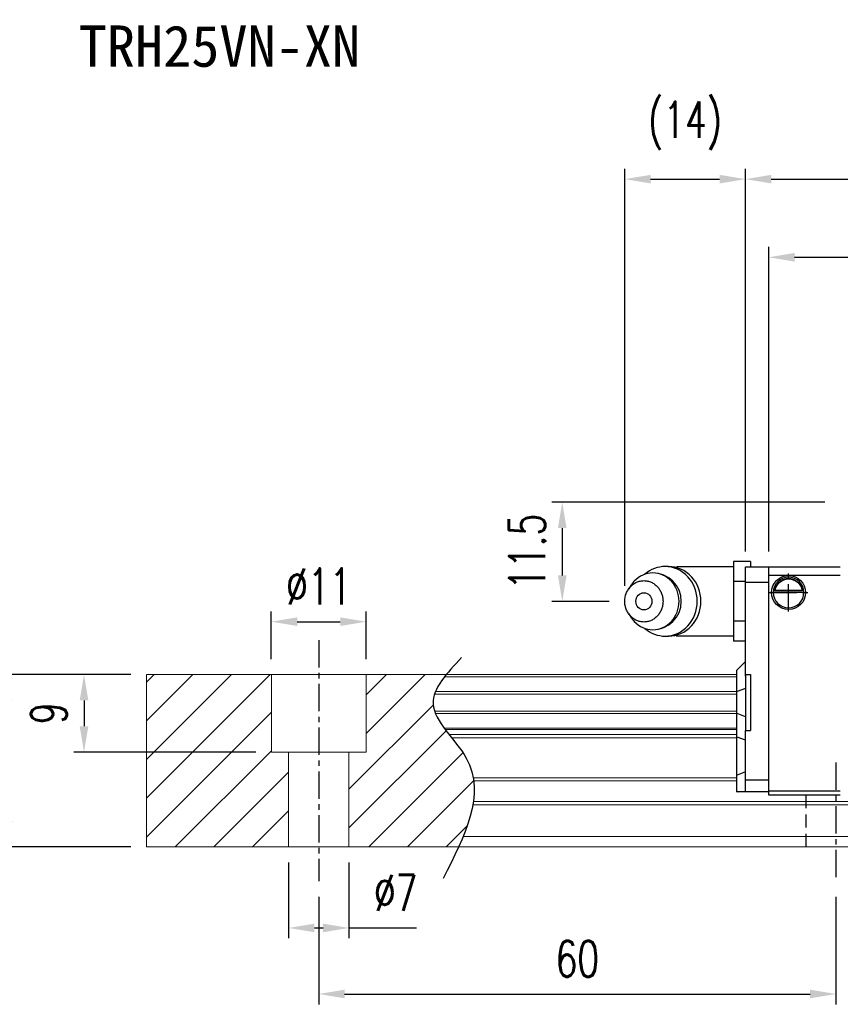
# Model space of a CAD drawing. Header units: millimetres. Extents: x 340 to 654, y 334 to 449.
# Tile 2 of 44: x 445 to 540, y 334 to 449. Entities that reach past the tile are written whole.
import ezdxf
from ezdxf.enums import TextEntityAlignment as Align

# ---------------------------------------------------------------- set-up
doc = ezdxf.new("R2010")
doc.units = ezdxf.units.MM
doc.header["$PDSIZE"] = -1
doc.linetypes.add('CENTER', pattern=[10.16, 6.35, -1.27, 1.27, -1.27])
doc.linetypes.add('DASHED', pattern=[0.75, 0.5, -0.25])
for name, color, linetype in [('2', 7, 'Continuous'), ('CHA', 7, 'Continuous'), ('CL', 1, 'CENTER'), ('DIM', 4, 'Continuous'), ('HID', 2, 'DASHED'), ('OUT', 3, 'Continuous')]:
    doc.layers.add(name, color=color, linetype=linetype)
doc.styles.add('DIM-7', font='SIMPLEX.shx', dxfattribs={"width": 0.7, "bigfont": 'chineset.shx'})
doc.styles.add('T', font='kaiu.ttf')
doc.dimstyles.new('CNS', dxfattribs={"dimtxt": 3.5, "dimasz": 2.5, "dimexe": 1, "dimexo": 1.5, "dimgap": 0.09, "dimtad": 0, "dimdsep": 46, "dimtxsty": 'DIM-7', "dimcen": 0.09, "dimclrd": 1, "dimclre": 1, "dimclrt": 4, "dimadec": 0, "dimazin": 0, "dimtfac": 1, "dimtix": 1, "dimtmove": 2, "dimatfit": 3, "dimfxl": 1, "dimtvp": 0.971429, "dimtolj": 1, "dimarcsym": 0})

# ---------------------------------------------------------------- blocks, each defined once
blk = doc.blocks.new('*D5')
at = {"layer": 'DEFPOINTS', "color": 0, "transparency": 16777216}
for p in [(443.81, 372.54), (459.84, 372.54), (459.84, 352.54)]:
    blk.add_point(p, dxfattribs=at)
at = {"layer": 'DIM', "color": 7, "lineweight": -2, "transparency": 16777216}
for p, q in [((458.04, 372.54), (442.61, 372.54)), ((443.81, 355.54), (443.81, 369.54)), ((458.04, 352.54), (442.61, 352.54))]:
    blk.add_line(p, q, dxfattribs=at)
at = {"layer": 'DIM', "color": 7, "transparency": 16777216}
for points in [[(443.31, 369.54), (444.31, 369.54), (443.81, 372.54)], [(443.31, 355.54), (444.31, 355.54), (443.81, 352.54)]]:
    blk.add_solid(points, dxfattribs=at)
at = {"layer": 'DIM', "color": 7, "transparency": 16777216, "insert": (439.73, 362.54), "char_height": 4.2, "attachment_point": 5, "rotation": 90, "style": 'DIM-7'}
blk.add_mtext('\\A1;20', dxfattribs=at)
blk = doc.blocks.new('*D6')
at = {"layer": 'DEFPOINTS', "color": 0, "transparency": 16777216}
for p in [(485.34, 378.68), (474.34, 372.54), (485.34, 372.54)]:
    blk.add_point(p, dxfattribs=at)
at = {"layer": 'DIM', "color": 7, "lineweight": -2, "transparency": 16777216}
for p, q in [((474.34, 374.34), (474.34, 379.88)), ((485.34, 374.34), (485.34, 379.88)), ((477.34, 378.68), (482.34, 378.68))]:
    blk.add_line(p, q, dxfattribs=at)
at = {"layer": 'DIM', "color": 7, "transparency": 16777216}
for points in [[(477.34, 379.18), (477.34, 378.18), (474.34, 378.68)], [(482.34, 379.18), (482.34, 378.18), (485.34, 378.68)]]:
    blk.add_solid(points, dxfattribs=at)
at = {"layer": 'DIM', "color": 7, "transparency": 16777216, "insert": (479.84, 382.76), "char_height": 4.2, "attachment_point": 5, "style": 'DIM-7'}
blk.add_mtext('\\A1;%%C11', dxfattribs=at)
blk = doc.blocks.new('*D7')
at = {"layer": 'DEFPOINTS', "color": 0, "transparency": 16777216}
for p in [(476.34, 352.54), (483.34, 352.54), (483.34, 343.13)]:
    blk.add_point(p, dxfattribs=at)
at = {"layer": 'DIM', "color": 7, "lineweight": -2, "transparency": 16777216}
for p, q in [((476.34, 350.74), (476.34, 341.93)), ((483.34, 350.74), (483.34, 341.93)), ((479.34, 343.13), (480.34, 343.13)), ((483.34, 343.13), (491.18, 343.13))]:
    blk.add_line(p, q, dxfattribs=at)
at = {"layer": 'DIM', "color": 7, "transparency": 16777216}
for points in [[(479.34, 343.63), (479.34, 342.63), (476.34, 343.13)], [(480.34, 343.63), (480.34, 342.63), (483.34, 343.13)]]:
    blk.add_solid(points, dxfattribs=at)
at = {"layer": 'DIM', "color": 7, "transparency": 16777216, "insert": (488.76, 347.21), "char_height": 4.2, "attachment_point": 5, "style": 'DIM-7'}
blk.add_mtext('\\A1;%%C7', dxfattribs=at)
blk = doc.blocks.new('*D9')
at = {"layer": 'DEFPOINTS', "color": 0, "transparency": 16777216}
for p in [(479.84, 348.54), (539.84, 348.54), (539.84, 335.46)]:
    blk.add_point(p, dxfattribs=at)
at = {"layer": 'DIM', "color": 7, "lineweight": -2, "transparency": 16777216}
for p, q in [((479.84, 346.74), (479.84, 334.26)), ((539.84, 346.74), (539.84, 334.26)), ((482.84, 335.46), (536.84, 335.46))]:
    blk.add_line(p, q, dxfattribs=at)
at = {"layer": 'DIM', "color": 7, "transparency": 16777216}
for points in [[(482.84, 335.96), (482.84, 334.96), (479.84, 335.46)], [(536.84, 335.96), (536.84, 334.96), (539.84, 335.46)]]:
    blk.add_solid(points, dxfattribs=at)
at = {"layer": 'DIM', "color": 7, "transparency": 16777216, "insert": (509.84, 339.54), "char_height": 4.2, "attachment_point": 5, "style": 'DIM-7'}
blk.add_mtext('\\A1;60', dxfattribs=at)
blk = doc.blocks.new('*D18')
at = {"layer": 'DEFPOINTS', "color": 0, "transparency": 16777216}
for p in [(607.64, 420.98), (532.04, 385.04), (607.64, 385.04)]:
    blk.add_point(p, dxfattribs=at)
at = {"layer": 'DIM', "color": 7, "lineweight": -2, "transparency": 16777216}
for p, q in [((532.04, 386.84), (532.04, 422.18)), ((607.64, 386.84), (607.64, 422.18)), ((535.04, 420.98), (604.64, 420.98))]:
    blk.add_line(p, q, dxfattribs=at)
at = {"layer": 'DIM', "color": 7, "transparency": 16777216}
for points in [[(535.04, 421.48), (535.04, 420.48), (532.04, 420.98)], [(604.64, 421.48), (604.64, 420.48), (607.64, 420.98)]]:
    blk.add_solid(points, dxfattribs=at)
at = {"layer": 'DIM', "color": 7, "transparency": 16777216, "insert": (569.84, 425.06), "char_height": 4.2, "attachment_point": 5, "style": 'DIM-7'}
blk.add_mtext('\\A1;75.6', dxfattribs=at)
blk = doc.blocks.new('*D29')
at = {"layer": 'DEFPOINTS', "color": 0, "transparency": 16777216}
for p in [(459.84, 372.54), (452.61, 363.54), (474.34, 363.54)]:
    blk.add_point(p, dxfattribs=at)
at = {"layer": 'DIM', "color": 7, "lineweight": -2, "transparency": 16777216}
for p, q in [((458.04, 372.54), (451.41, 372.54)), ((452.61, 369.54), (452.61, 366.54)), ((472.54, 363.54), (451.41, 363.54))]:
    blk.add_line(p, q, dxfattribs=at)
at = {"layer": 'DIM', "color": 7, "transparency": 16777216}
for points in [[(452.11, 369.54), (453.11, 369.54), (452.61, 372.54)], [(452.11, 366.54), (453.11, 366.54), (452.61, 363.54)]]:
    blk.add_solid(points, dxfattribs=at)
at = {"layer": 'DIM', "color": 7, "transparency": 16777216, "insert": (448.53, 368.04), "char_height": 4.2, "attachment_point": 5, "rotation": 90, "style": 'DIM-7'}
blk.add_mtext('\\A1;9', dxfattribs=at)
blk = doc.blocks.new('*D71')
at = {"layer": 'DEFPOINTS', "color": 0, "transparency": 16777216}
for p in [(610.34, 430.05), (529.34, 385.04), (610.34, 385.04)]:
    blk.add_point(p, dxfattribs=at)
at = {"layer": 'DIM', "color": 7, "lineweight": -2, "transparency": 16777216}
for p, q in [((529.34, 386.84), (529.34, 431.25)), ((610.34, 386.84), (610.34, 431.25)), ((532.34, 430.05), (607.34, 430.05))]:
    blk.add_line(p, q, dxfattribs=at)
at = {"layer": 'DIM', "color": 7, "transparency": 16777216}
for points in [[(532.34, 430.55), (532.34, 429.55), (529.34, 430.05)], [(607.34, 430.55), (607.34, 429.55), (610.34, 430.05)]]:
    blk.add_solid(points, dxfattribs=at)
at = {"layer": 'DIM', "color": 7, "transparency": 16777216, "insert": (569.84, 434.13), "char_height": 4.2, "attachment_point": 5, "style": 'DIM-7'}
blk.add_mtext('\\A1;81', dxfattribs=at)
blk = doc.blocks.new('*D72')
at = {"layer": 'DEFPOINTS', "color": 0, "transparency": 16777216}
for p in [(540.34, 392.54), (508.09, 381.04), (515.34, 381.04)]:
    blk.add_point(p, dxfattribs=at)
at = {"layer": 'DIM', "color": 7, "lineweight": -2, "transparency": 16777216}
for p, q in [((538.54, 392.54), (506.89, 392.54)), ((508.09, 389.54), (508.09, 384.04)), ((513.54, 381.04), (506.89, 381.04))]:
    blk.add_line(p, q, dxfattribs=at)
at = {"layer": 'DIM', "color": 7, "transparency": 16777216}
for points in [[(507.59, 389.54), (508.59, 389.54), (508.09, 392.54)], [(507.59, 384.04), (508.59, 384.04), (508.09, 381.04)]]:
    blk.add_solid(points, dxfattribs=at)
at = {"layer": 'DIM', "color": 7, "transparency": 16777216, "insert": (504.01, 386.79), "char_height": 4.2, "attachment_point": 5, "rotation": 90, "style": 'DIM-7'}
blk.add_mtext('\\A1;11.5', dxfattribs=at)
blk = doc.blocks.new('*D73')
at = {"layer": 'DEFPOINTS', "color": 0, "transparency": 16777216}
for p in [(529.34, 430.05), (529.34, 385.04), (515.34, 381.04)]:
    blk.add_point(p, dxfattribs=at)
at = {"layer": 'DIM', "color": 7, "lineweight": -2, "transparency": 16777216}
for p, q in [((515.34, 382.84), (515.34, 431.25)), ((529.34, 386.84), (529.34, 431.25)), ((518.34, 430.05), (526.34, 430.05))]:
    blk.add_line(p, q, dxfattribs=at)
at = {"layer": 'DIM', "color": 7, "transparency": 16777216}
for points in [[(518.34, 430.55), (518.34, 429.55), (515.34, 430.05)], [(526.34, 430.55), (526.34, 429.55), (529.34, 430.05)]]:
    blk.add_solid(points, dxfattribs=at)
at = {"layer": 'DIM', "color": 7, "transparency": 16777216, "insert": (522.34, 436.26), "char_height": 4.2, "attachment_point": 5, "style": 'DIM-7'}
blk.add_mtext('\\A1;(14)', dxfattribs=at)

msp = doc.modelspace()

# ---------------------------------------------------------------- linework, layer by layer
at = {"layer": '2', "color": 0, "linetype": 'Continuous'}
for p, q in [((529.944, 385.66), (527.944, 385.66)), ((527.944, 385.66), (527.944, 384.506)), ((529.944, 385.66), (529.944, 385.042)), ((520.433, 385.083), (520.019, 385.083)), ((527.944, 385.042), (521.562, 385.042)), ((527.944, 384.506), (527.944, 383.351)), ((529.344, 372.363), (529.344, 385.042)), ((529.344, 385.042), (532.044, 385.042)), ((532.044, 385.042), (540.344, 385.042)), ((532.044, 358.542), (532.044, 385.042)), ((540.344, 384.042), (532.044, 384.042)), ((516.141, 383), (515.777, 382.466)), ((529.344, 383.351), (527.944, 383.351)), ((527.944, 383.351), (527.944, 381.042)), ((529.344, 383.268), (532.044, 383.268)), ((532.57, 382.114), (536.119, 382.114)), ((535.976, 382.247), (532.713, 382.247)), ((535.899, 382.314), (532.789, 382.314)), ((527.944, 381.042), (527.944, 378.732)), ((515.777, 379.617), (516.141, 379.083)), ((529.344, 378.732), (527.944, 378.732)), ((527.944, 378.732), (527.944, 377.577)), ((527.944, 377.577), (527.944, 376.423)), ((520.019, 377), (520.433, 377)), ((521.562, 377.042), (527.944, 377.042)), ((529.344, 376.423), (527.944, 376.423)), ((529.344, 374.042), (528.394, 373.092)), ((528.344, 373.042), (528.394, 373.092)), ((528.344, 370.538), (528.344, 373.042)), ((529.344, 372.542), (529.344, 366.042)), ((529.344, 372.542), (529.944, 372.542)), ((529.944, 372.542), (529.944, 366.042)), ((528.344, 370.538), (528.394, 370.557)), ((528.344, 368.045), (528.344, 370.538)), ((529.344, 370.932), (528.394, 370.557)), ((528.344, 365.311), (528.344, 368.045)), ((528.344, 368.045), (528.394, 368.026)), ((529.344, 367.652), (528.394, 368.026)), ((529.344, 366.042), (529.944, 366.042)), ((529.344, 360.499), (529.344, 366.042)), ((528.344, 360.832), (528.344, 365.311)), ((528.344, 365.311), (528.394, 365.291)), ((529.344, 364.917), (528.394, 365.291)), ((529.344, 361.246), (528.394, 360.853)), ((528.344, 360.832), (528.394, 360.853)), ((528.344, 358.942), (528.344, 360.832)), ((529.344, 360.146), (529.344, 360.499)), ((529.344, 360.317), (532.044, 360.321)), ((529.344, 359.088), (529.344, 360.146)), ((528.344, 358.942), (528.394, 358.942)), ((529.344, 358.942), (528.394, 358.942)), ((529.344, 358.942), (529.344, 359.088)), ((532.044, 358.942), (529.344, 358.942)), ((532.044, 359.042), (540.344, 359.042)), ((540.344, 358.542), (532.044, 358.542))]:
    msp.add_line(p, q, dxfattribs=at)
for centre, radius, start, end in [((518.595, 381.042), 3.3, 270, 89.84908), ((521.562, 381.042), 4, 89.99998, 93.25686), ((534.344, 382.064), 1.775, 90, 270), ((534.344, 382.064), 1.775, 270, 90), ((521.562, 381.042), 4, 266.21721, 270.00002)]:
    msp.add_arc(centre, radius, start, end, dxfattribs=at)
at = {"layer": '2', "color": 0, "linetype": 'Continuous', "extrusion": (0, 0, -1)}
for radius, start, end in [(1.975, 270, 90), (1.975, 90, 270), (1.575, 9.1332, 90), (1.575, 90, 170.8668)]:
    msp.add_arc((-534.344, 382.064), radius, start, end, dxfattribs=at)
at = {"layer": '2', "color": 0, "linetype": 'Continuous'}
msp.add_ellipse((517.562, 381.042), major_axis=(0, -1), ratio=0.9238797, dxfattribs=at)
for points, knots in [([(516.143, 379.083), (516.232, 378.95), (516.331, 378.825), (517.004, 378.097), (517.797, 377.742), (519.393, 377.742), (520.186, 378.097), (521.315, 379.319), (521.644, 380.178), (521.644, 381.906), (521.315, 382.764), (520.186, 383.986), (519.393, 384.342), (517.797, 384.342), (517.004, 383.986), (516.331, 383.259), (516.232, 383.133), (516.143, 383)], [0, 0, 0, 0, 0.0298911, 0.0298911, 0.1865941, 0.1865941, 0.343297, 0.343297, 0.5, 0.5, 0.656703, 0.656703, 0.8134059, 0.8134059, 0.9701089, 0.9701089, 1, 1, 1, 1]), ([(517.68, 377.892), (518.338, 377.324), (519.176, 377), (520.996, 377), (521.968, 377.436), (523.35, 378.932), (523.752, 379.984), (523.752, 382.1), (523.35, 383.151), (521.968, 384.647), (520.996, 385.083), (519.176, 385.083), (518.338, 384.759), (517.68, 384.191)], [0, 0, 0, 0, 0.150594, 0.150594, 0.325297, 0.325297, 0.5, 0.5, 0.674703, 0.674703, 0.849406, 0.849406, 1, 1, 1, 1]), ([(520.433, 377), (521.411, 377), (522.382, 377.436), (523.765, 378.932), (524.167, 379.984), (524.167, 382.1), (523.765, 383.151), (522.382, 384.647), (521.411, 385.083), (520.433, 385.083)], [0, 0, 0, 0, 0.25, 0.25, 0.5, 0.5, 0.75, 0.75, 1, 1, 1, 1]), ([(515.344, 381.042), (515.344, 380.884), (515.373, 380.571), (515.5, 380.117), (515.706, 379.7), (515.984, 379.334), (516.322, 379.033), (516.708, 378.81), (517.126, 378.673), (517.562, 378.626), (517.997, 378.673), (518.416, 378.81), (518.802, 379.033), (519.14, 379.334), (519.417, 379.7), (519.623, 380.117), (519.75, 380.57), (519.793, 381.042), (519.75, 381.513), (519.623, 381.966), (519.417, 382.384), (519.14, 382.75), (518.802, 383.05), (518.416, 383.273), (517.997, 383.411), (517.562, 383.457), (517.126, 383.411), (516.708, 383.273), (516.322, 383.05), (515.984, 382.75), (515.706, 382.383), (515.432, 381.829), (515.345, 381.355), (515.344, 381.042)], [0, 0, 0, 0, 0.0312594, 0.0625188, 0.0937782, 0.1250376, 0.156297, 0.1875564, 0.2188159, 0.2500753, 0.2813347, 0.3125941, 0.3438535, 0.3751129, 0.4063723, 0.4376317, 0.4688911, 0.5001505, 0.5314099, 0.5626693, 0.5939287, 0.6251882, 0.6564476, 0.687707, 0.7189664, 0.7502258, 0.7814852, 0.8127446, 0.844004, 0.8752634, 0.9065228, 0.9377822, 1, 1, 1, 1]), ([(532.713, 382.247), (532.728, 382.323), (532.75, 382.413), (532.814, 382.602), (532.857, 382.704), (532.962, 382.9), (533.025, 382.996), (533.197, 383.207), (533.316, 383.318), (533.575, 383.498), (533.72, 383.571), (534.022, 383.668), (534.184, 383.695), (534.344, 383.695)], [0, 0, 0, 0, 0.1376864, 0.1376864, 0.275472, 0.275472, 0.4123557, 0.4123557, 0.6064308, 0.6064308, 0.8046387, 0.8046387, 1, 1, 1, 1]), ([(534.344, 383.695), (534.495, 383.695), (534.648, 383.671), (534.965, 383.575), (535.131, 383.491), (535.401, 383.293), (535.515, 383.182), (535.687, 382.963), (535.754, 382.856), (535.86, 382.642), (535.901, 382.532), (535.95, 382.366), (535.965, 382.303), (535.976, 382.247)], [0, 0, 0, 0, 0.1837975, 0.1837975, 0.4104893, 0.4104893, 0.6000274, 0.6000274, 0.749109, 0.749109, 0.8991923, 0.8991923, 1, 1, 1, 1])]:
    msp.add_open_spline(points, degree=3, knots=knots, dxfattribs=at)
for points in [[(532.713, 382.247), (532.738, 382.269), (532.764, 382.292), (532.789, 382.314)], [(535.899, 382.314), (535.925, 382.292), (535.951, 382.269), (535.976, 382.247)]]:
    msp.add_open_spline(points, degree=3, dxfattribs=at)
at = {"layer": 'CL', "color": 0, "ltscale": 0.5}
for p, q in [((534.344, 379.847), (534.344, 384.281)), ((532.128, 382.064), (536.561, 382.064)), ((479.844, 376.542), (479.844, 348.542)), ((539.844, 362.342), (539.844, 348.542))]:
    msp.add_line(p, q, dxfattribs=at)
at = {"layer": 'DIM', "color": 0}
for p, q in [((459.844, 371.644), (460.742, 372.542)), ((459.844, 367.154), (465.232, 372.542)), ((459.844, 362.664), (469.722, 372.542)), ((459.844, 358.174), (474.212, 372.542)), ((485.344, 370.203), (487.683, 372.542)), ((485.344, 365.713), (492.173, 372.542)), ((459.844, 353.684), (474.344, 368.184)), ((483.344, 359.223), (493.123, 369.002)), ((483.344, 354.733), (494.63, 366.019)), ((463.193, 352.542), (474.344, 363.693)), ((485.643, 352.542), (496.567, 363.465)), ((467.683, 352.542), (476.344, 361.203)), ((490.133, 352.542), (497.803, 360.211)), ((472.173, 352.542), (476.344, 356.713)), ((494.623, 352.542), (497.069, 354.987))]:
    msp.add_line(p, q, dxfattribs=at)
msp.add_open_spline([(496.398, 374.504), (494.716, 372.713), (491.058, 368.817), (500.583, 361.132), (496.768, 353.747), (494.255, 348.883)], degree=3, knots=[0, 0, 0, 0, 6.2737393, 13.647637, 27.8750855, 27.8750855, 27.8750855, 27.8750855], dxfattribs=at)
at = {"layer": 'HID', "color": 0, "ltscale": 3}
msp.add_line((536.344, 358.542), (536.344, 352.542), dxfattribs=at)
at = {"layer": 'OUT', "color": 0, "linetype": 'Continuous', "lineweight": 15}
for p, q in [((459.844, 372.542), (459.844, 352.542)), ((528.344, 372.542), (459.844, 372.542)), ((474.344, 363.542), (474.344, 372.542)), ((485.344, 363.542), (485.344, 372.542)), ((528.344, 372.285), (494.437, 372.285)), ((528.344, 370.576), (493.392, 370.576)), ((528.344, 370.281), (493.282, 370.281)), ((528.344, 368.301), (493.279, 368.301)), ((528.344, 368.006), (493.39, 368.006)), ((528.344, 366.326), (494.399, 366.326)), ((528.344, 366.162), (494.521, 366.162)), ((528.344, 365.568), (494.981, 365.568)), ((528.344, 365.214), (495.26, 365.214)), ((485.344, 363.542), (474.344, 363.542)), ((476.344, 363.542), (476.344, 352.542)), ((483.344, 363.542), (483.344, 352.542)), ((528.344, 360.549), (497.752, 360.549)), ((528.344, 360.195), (497.805, 360.195)), ((654.08, 357.788), (497.772, 357.788)), ((611.344, 357.434), (497.718, 357.434)), ((654.08, 353.742), (496.595, 353.742)), ((625.844, 352.542), (459.844, 352.542))]:
    msp.add_line(p, q, dxfattribs=at)

# ---------------------------------------------------------------- texts
at = {"layer": 'CHA', "color": 7, "style": 'T'}
msp.add_text('TRH25VN-XN', height=4.8, dxfattribs=at).set_placement((468.316, 445.45), align=Align.MIDDLE)

# ---------------------------------------------------------------- dimensions: what is measured, and where the dimension line sits
at = {"layer": 'DIM', "color": 0}
for base, p1, p2, text, picture, middle in [((529.344, 430.047), (515.344, 381.042), (529.344, 385.042), '(<>)', '*D73', (522.344, 436.264)), ((485.344, 378.685), (474.344, 372.542), (485.344, 372.542), '%%C<>', '*D6', (479.844, 382.765))]:
    dim = msp.add_linear_dim(base=base, p1=p1, p2=p2, text=text, dimstyle='CNS', override={"dimscale": 1.2, "dimclrd": 7, "dimclre": 7, "dimclrt": 7}, dxfattribs=at)
    dim.commit()
    dim.dimension.update_dxf_attribs({"geometry": picture, "text_midpoint": middle})
for base, p1, p2, angle, picture, middle in [((610.344, 430.047), (529.344, 385.042), (610.344, 385.042), 180, '*D71', (569.844, 434.127)), ((508.092, 381.042), (540.344, 392.542), (515.344, 381.042), 90, '*D72', (504.012, 386.792)), ((443.815, 372.542), (459.844, 352.542), (459.844, 372.542), 90, '*D5', (439.735, 362.542)), ((452.612, 363.542), (459.844, 372.542), (474.344, 363.542), 270, '*D29', (448.532, 368.042))]:
    dim = msp.add_linear_dim(base=base, p1=p1, p2=p2, angle=angle, dimstyle='CNS', override={"dimscale": 1.2, "dimclrd": 7, "dimclre": 7, "dimclrt": 7}, dxfattribs=at)
    dim.commit()
    dim.dimension.update_dxf_attribs({"geometry": picture, "text_midpoint": middle})
for base, p1, p2, picture, middle in [((607.644, 420.982), (532.044, 385.042), (607.644, 385.042), '*D18', (569.844, 425.062)), ((539.844, 335.465), (479.844, 348.542), (539.844, 348.542), '*D9', (509.844, 339.545))]:
    dim = msp.add_linear_dim(base=base, p1=p1, p2=p2, dimstyle='CNS', override={"dimscale": 1.2, "dimclrd": 7, "dimclre": 7, "dimclrt": 7}, dxfattribs=at)
    dim.commit()
    dim.dimension.update_dxf_attribs({"geometry": picture, "text_midpoint": middle})
dim = msp.add_linear_dim(base=(483.344, 343.126), p1=(476.344, 352.542), p2=(483.344, 352.542), text='%%C<>', dimstyle='CNS', override={"dimscale": 1.2, "dimclrd": 7, "dimclre": 7, "dimclrt": 7, "dimtmove": 0}, dxfattribs=at)
dim.commit()
dim.dimension.update_dxf_attribs({"geometry": '*D7', "text_midpoint": (488.762, 343.126), "dimtype": 160})

doc.saveas('drawing.dxf')
